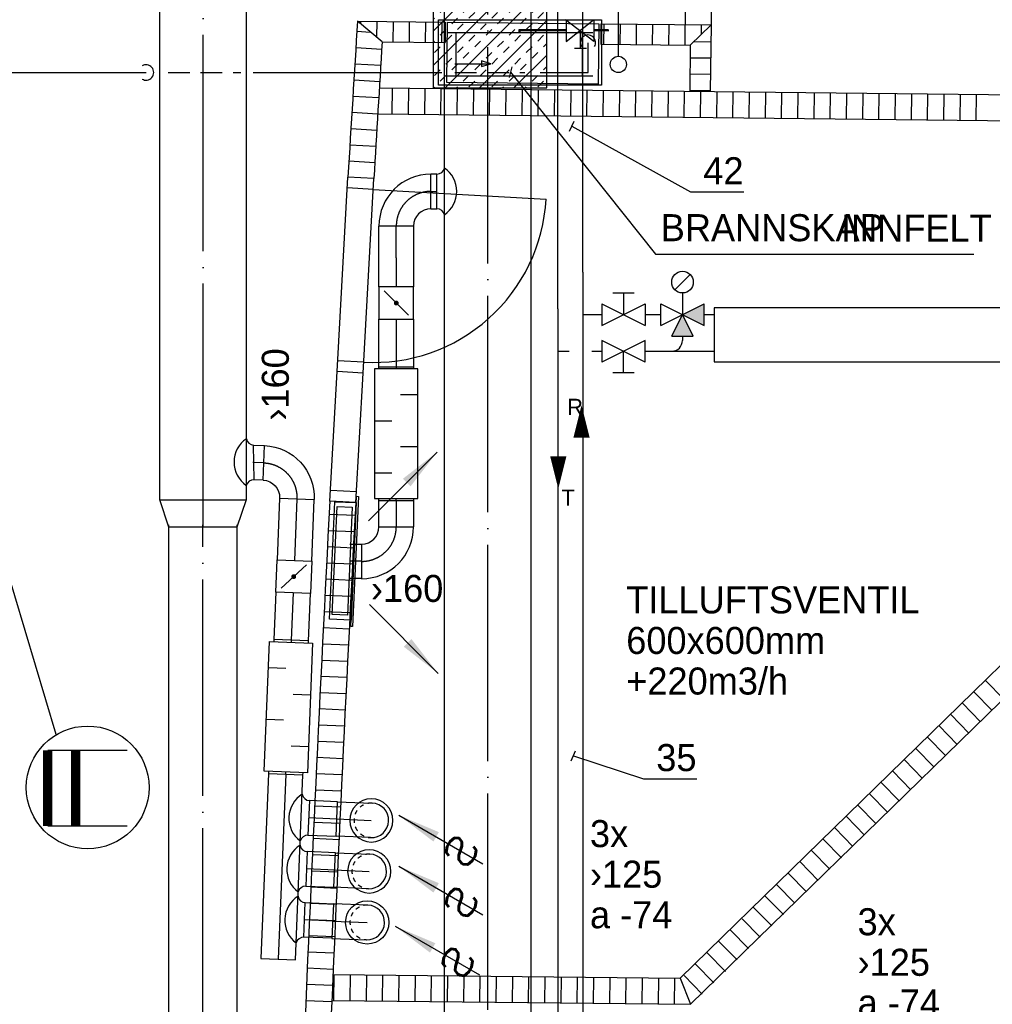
# Model space of a CAD drawing. Header units: millimetres. Extents: x 0 to 83130, y 0 to 53088.
# Tile 98 of 105: x 56259 to 60756, y 40307 to 44859. Entities that reach past the tile are written whole.
import ezdxf
from ezdxf.enums import TextEntityAlignment as Align

# ---------------------------------------------------------------- set-up
doc = ezdxf.new("R2010")
doc.units = ezdxf.units.MM
doc.header["$LTSCALE"] = 50
doc.header["$MEASUREMENT"] = 0
doc.header["$PDMODE"] = 1
for name, pattern in [('2V-CENT', [23, 20, -1.5, 0, -1.5]), ('DASHED_2', [3, 2, -1]), ('V-GOMD', [0.8, 0.4, -0.4]), ('V-KU', [2, 1, 1]), ('V-KV', [2, 1, 1]), ('V-SPV', [7, 5, -1, 0, -1]), ('V-V', [2, 1, 1])]:
    doc.linetypes.add(name, pattern=pattern)
doc.layers.get('0').update_dxf_attribs({"linetype": 'CONTINUOUS'})
for name, color, linetype in [('20604A200D001$0$A24-HEL1', 251, 'CONTINUOUS'), ('20604A200D001$0$A24-HEL2', 251, 'CONTINUOUS'), ('20604A200D001$0$A24-SKR1', 251, 'CONTINUOUS'), ('V060-', 3, 'CONTINUOUS'), ('V061-', 1, 'CONTINUOUS'), ('V070-', 3, 'CONTINUOUS'), ('V071-', 1, 'CONTINUOUS'), ('V080', 1, 'CONTINUOUS'), ('V080-', 3, 'CONTINUOUS'), ('V081', 1, 'CONTINUOUS'), ('V090-', 2, 'CONTINUOUS'), ('V091', 1, 'CONTINUOUS'), ('V110', 1, 'CONTINUOUS'), ('V110-', 6, 'CONTINUOUS'), ('V111-', 1, 'CONTINUOUS'), ('xref', 7, 'CONTINUOUS')]:
    doc.layers.add(name, color=color, linetype=linetype)
doc.styles.add('FISO', font='fiso')
doc.styles.add('ISO', font='ISO')
doc.styles.add('SIMPLEX', font='SIMPLEX')

# ---------------------------------------------------------------- blocks, each defined once
blk = doc.blocks.new('CBOJ90_PB', base_point=(86107, 31352))
at = {"color": 0, "linetype": 'ByBlock'}
blk.add_arc((86106, 31353), 1, 270, 360, dxfattribs=at)
blk = doc.blocks.new('KBOJ90_PB', base_point=(86107, 31352))
at = {"color": 0, "linetype": 'ByBlock'}
for p, q in [((86106.5, 31353), (86107.5, 31353)), ((86106, 31352.5), (86106, 31351.5))]:
    blk.add_line(p, q, dxfattribs=at)
for radius in [1.5, 0.5]:
    blk.add_arc((86106, 31353), radius, 270, 360, dxfattribs=at)
blk = doc.blocks.new('3BOJ90_PB', base_point=(86107, 31352))
for p in [(86107, 31353), (86106, 31352)]:
    blk.add_point(p)
at = {"color": 1, "linetype": '2V-CENT'}
blk.add_blockref('CBOJ90_PB', (86107, 31352), dxfattribs=at)
at = {"color": 0, "linetype": 'ByBlock'}
blk.add_blockref('KBOJ90_PB', (86107, 31352), dxfattribs=at)
at = {"style": 'ISO', "flags": 3}
blk.add_attdef('0', (86107, 31352), '', height=1, dxfattribs=at)
blk = doc.blocks.new('KSP_P', base_point=(16239.5, 22597.5))
at = {"color": 0, "linetype": 'ByBlock'}
for p, q in [((16240, 22598), (16239, 22598)), ((16239, 22598), (16239, 22597)), ((16240, 22597), (16240, 22598)), ((16239, 22597), (16240, 22597))]:
    blk.add_line(p, q, dxfattribs=at)
blk = doc.blocks.new('2SP_P', base_point=(16239.5, 22597.5))
for p in [(16239, 22597.5), (16240, 22597.5)]:
    blk.add_point(p)
at = {"color": 0, "linetype": 'ByBlock'}
blk.add_blockref('KSP_P', (16239.5, 22597.5), dxfattribs=at)
at = {"style": 'SIMPLEX', "flags": 3}
blk.add_attdef('0', (16239.5, 22597.5), '', height=1, dxfattribs=at)
blk = doc.blocks.new('SPJALL', base_point=(16229, 22594))
at = {"color": 1}
blk.add_line((16228.625, 22593.625), (16229.375, 22594.375), dxfattribs=at)
at = {"color": 1, "const_width": 0.075}
blk.add_lwpolyline([(16229, 22594.0375, -1), (16229, 22593.9625, -1), (16229, 22594.0375, -1)], format="xyb", dxfattribs=at)
blk = doc.blocks.new('LD_P')
for p, q in [((-0.5, 0.5), (-0.5, -0.5)), ((0.5, 0.5), (-0.5, 0.5)), ((0.5, -0.5), (0.5, 0.5)), ((-0.5, -0.5), (0.5, -0.5))]:
    blk.add_line(p, q)
at = {"color": 1}
for p, q in [((-0.3, 0.5), (-0.3, 0.1)), ((0.1, 0.5), (0.1, 0.1)), ((-0.1, -0.5), (-0.1, -0.1)), ((0.3, -0.5), (0.3, -0.1))]:
    blk.add_line(p, q, dxfattribs=at)
blk = doc.blocks.new('C3A', base_point=(16246, 22590.5))
at = {"color": 0, "linetype": 'ByBlock'}
blk.add_line((16247, 22590.5), (16246, 22590.5), dxfattribs=at)
blk = doc.blocks.new('K3A', base_point=(16246, 22590.5))
at = {"color": 0, "linetype": 'ByBlock'}
for p, q in [((16246, 22591), (16247, 22591)), ((16247, 22591), (16247, 22590)), ((16247, 22590), (16246, 22590))]:
    blk.add_line(p, q, dxfattribs=at)
blk = doc.blocks.new('33A', base_point=(16246, 22590.5))
blk.add_point((16247, 22590.5))
at = {"color": 0, "linetype": 'ByBlock'}
blk.add_blockref('K3A', (16246, 22590.5), dxfattribs=at)
at = {"color": 1, "linetype": '2V-CENT'}
blk.add_blockref('C3A', (16246, 22590.5), dxfattribs=at)
at = {"style": 'SIMPLEX', "flags": 3}
blk.add_attdef('0', (16246, 22590.5), '', height=1, dxfattribs=at)
blk = doc.blocks.new('CCDIMF_400X315X125', base_point=(3095.5, 30301.1))
at = {"color": 0, "linetype": 'ByBlock'}
blk.add_line((3033, 30301.1), (3158, 30301.1), dxfattribs=at)
blk = doc.blocks.new('KCDIMF_400X315X125', base_point=(3095.5, 30301.1))
at = {"color": 0, "linetype": 'ByBlock'}
for p, q in [((3033, 30101.1), (3033, 30501.1)), ((3033, 30501.1), (3158, 30458.6)), ((3158, 30458.6), (3158, 30143.6)), ((3158, 30143.6), (3033, 30101.1))]:
    blk.add_line(p, q, dxfattribs=at)
blk = doc.blocks.new('3CDIMF_400X315X125', base_point=(3095.5, 30301.1))
for p in [(3033, 30301.1), (3158, 30301.1)]:
    blk.add_point(p)
at = {"color": 0, "linetype": 'ByBlock'}
blk.add_blockref('KCDIMF_400X315X125', (3095.5, 30301.1), dxfattribs=at)
at = {"color": 1, "linetype": '2V-CENT'}
blk.add_blockref('CCDIMF_400X315X125', (3095.5, 30301.1), dxfattribs=at)
at = {"style": 'SIMPLEX', "flags": 3}
blk.add_attdef('0', (3095.5, 30301.1), '', height=1, dxfattribs=at)
blk = doc.blocks.new('V420', base_point=(455, 404.5))
blk.add_line((455, 404.5), (464, 404.5))
blk.add_solid([(455, 404.5), (459, 405), (459, 404)])
blk = doc.blocks.new('V421', base_point=(455.5, 404.5))
at = {"rotation": 180}
blk.add_blockref('V420', (464.5, 404.5), dxfattribs=at)
blk = doc.blocks.new('CIRC_P', base_point=(16254, 22587))
blk.add_circle((16254, 22587), 0.5)
blk = doc.blocks.new('CBOJ90_NB', base_point=(86107.402, 31352.24))
at = {"color": 0, "linetype": 'ByBlock'}
blk.add_line((86106.402, 31352.24), (86107.402, 31352.24), dxfattribs=at)
blk = doc.blocks.new('V422', base_point=(16230, 22585))
blk.add_blockref('V420', (16230, 22585))
at = {"style": 'SIMPLEX'}
blk.add_text('s', height=4, rotation=90, dxfattribs=at).set_placement((16238, 22585), align=Align.CENTER)
blk = doc.blocks.new('K1A', base_point=(16237, 22591.5))
at = {"color": 0, "linetype": 'ByBlock'}
blk.add_line((16237, 22592), (16237, 22591), dxfattribs=at)
blk = doc.blocks.new('21A', base_point=(16237, 22591.5))
blk.add_point((16237, 22591.5))
at = {"color": 0, "linetype": 'ByBlock'}
blk.add_blockref('K1A', (16237, 22591.5), dxfattribs=at)
at = {"style": 'SIMPLEX', "flags": 3}
blk.add_attdef('0', (16237, 22591.5), '', height=1, dxfattribs=at)
blk = doc.blocks.new('A504')
at = {"color": 0}
for p, q in [((-378.8, -15.3), (375.3, -15.3)), ((-378.8, -317), (-378.8, -15.3)), ((339.2, -115.3), (208.5, -14.7)), ((211.2, -115), (338.4, -14.3)), ((211.2, -17.1), (211.2, -115)), ((339.2, -14.7), (339.2, -115.3)), ((375.3, -15.3), (375.3, -317)), ((-338.6, -72.7), (335, -72.7)), ((-298.4, -72.7), (-298.4, -273.9)), ((-6.1, -73.1), (-6.1, -59.1)), ((-6.1, -59.1), (211.2, -59.1)), ((-1.8, -72.7), (-1.8, -64.7)), ((-1.8, -64.7), (211.2, -64.7)), ((275.8, -67.5), (275.8, -145.8)), ((284.8, -72.7), (284.8, -273.9)), ((338.4, -59.1), (406.9, -59.1)), ((338.4, -64.7), (408.9, -64.7)), ((250.3, -145.8), (305.1, -145.8)), ((-303.7, -218.5), (-137.3, -218.5)), ((-137.3, -218.5), (-180.4, -204.6)), ((-180.4, -204.6), (-180.4, -229.7)), ((-180.4, -229.7), (-137.3, -218.5)), ((375.3, -317), (-378.8, -317)), ((-338.6, -273.9), (335, -273.9))]:
    blk.add_line(p, q, dxfattribs=at)
blk = doc.blocks.new('*X223')
at = {"color": 0}
for p, q in [((58170.4, 44965.1), (58611.6, 45406.3)), ((58170.4, 45124.2), (58452.5, 45406.3)), ((58170.4, 45283.3), (58293.4, 45406.3)), ((58170.4, 45389.4), (58177.2, 45396.3)), ((58230.2, 45396.3), (58240.3, 45406.3)), ((58336.3, 45396.3), (58346.4, 45406.3)), ((58362.8, 45369.7), (58389.3, 45396.3)), ((58468.9, 45369.7), (58495.4, 45396.3)), ((58548.4, 45396.3), (58558.5, 45406.3)), ((58654.5, 45396.3), (58664.6, 45406.3)), ((58681, 45369.7), (58696.1, 45384.8)), ((58170.4, 44806), (58696.1, 45331.8)), ((58177.2, 45343.2), (58203.7, 45369.7)), ((58283.3, 45343.2), (58309.8, 45369.7)), ((58309.8, 45316.7), (58336.3, 45343.2)), ((58415.9, 45316.7), (58442.4, 45343.2)), ((58495.4, 45343.2), (58521.9, 45369.7)), ((58601.5, 45343.2), (58628, 45369.7)), ((58628, 45316.7), (58654.5, 45343.2)), ((58230.2, 45290.2), (58256.8, 45316.7)), ((58256.8, 45263.7), (58283.3, 45290.2)), ((58362.8, 45263.7), (58389.3, 45290.2)), ((58442.4, 45290.2), (58468.9, 45316.7)), ((58548.4, 45290.2), (58575, 45316.7)), ((58575, 45263.7), (58601.5, 45290.2)), ((58177.2, 45237.2), (58203.7, 45263.7)), ((58389.3, 45237.2), (58415.9, 45263.7)), ((58495.4, 45237.2), (58521.9, 45263.7)), ((58681, 45263.7), (58696.1, 45278.7)), ((58203.7, 45210.6), (58230.2, 45237.2)), ((58309.8, 45210.6), (58336.3, 45237.2)), ((58336.3, 45184.1), (58362.8, 45210.6)), ((58442.4, 45184.1), (58468.9, 45210.6)), ((58521.9, 45210.6), (58548.4, 45237.2)), ((58628, 45210.6), (58654.5, 45237.2)), ((58654.5, 45184.1), (58681, 45210.6)), ((58170.4, 45177.3), (58177.2, 45184.1)), ((58170.4, 44646.9), (58696.1, 45172.7)), ((58256.8, 45157.6), (58283.3, 45184.1)), ((58283.3, 45131.1), (58309.8, 45157.6)), ((58389.3, 45131.1), (58415.9, 45157.6)), ((58468.9, 45157.6), (58495.4, 45184.1)), ((58575, 45157.6), (58601.5, 45184.1)), ((58601.5, 45131.1), (58628, 45157.6)), ((58203.7, 45104.6), (58230.2, 45131.1)), ((58230.2, 45078.1), (58256.8, 45104.6)), ((58336.3, 45078.1), (58362.8, 45104.6)), ((58415.9, 45104.6), (58442.4, 45131.1)), ((58521.9, 45104.6), (58548.4, 45131.1)), ((58548.4, 45078.1), (58575, 45104.6)), ((58654.5, 45078.1), (58681, 45104.6)), ((58170.4, 45071.2), (58177.2, 45078.1)), ((58362.8, 45051.5), (58389.3, 45078.1)), ((58468.9, 45051.5), (58495.4, 45078.1)), ((58681, 45051.5), (58696.1, 45066.6)), ((58177.2, 45025), (58203.7, 45051.5)), ((58226.4, 44543.9), (58696.1, 45013.6)), ((58283.3, 45025), (58309.8, 45051.5)), ((58309.8, 44998.5), (58336.3, 45025)), ((58415.9, 44998.5), (58442.4, 45025)), ((58495.4, 45025), (58521.9, 45051.5)), ((58601.5, 45025), (58628, 45051.5)), ((58628, 44998.5), (58654.5, 45025)), ((58230.2, 44972), (58256.8, 44998.5)), ((58256.8, 44945.5), (58283.3, 44972)), ((58362.8, 44945.5), (58389.3, 44972)), ((58442.4, 44972), (58468.9, 44998.5)), ((58548.4, 44972), (58575, 44998.5)), ((58575, 44945.5), (58601.5, 44972)), ((58177.2, 44919), (58203.7, 44945.5)), ((58389.3, 44919), (58415.9, 44945.5)), ((58495.4, 44919), (58521.9, 44945.5)), ((58681, 44945.5), (58696.1, 44960.5)), ((58203.7, 44892.4), (58230.2, 44919)), ((58309.8, 44892.4), (58336.3, 44919)), ((58336.3, 44865.9), (58362.8, 44892.4)), ((58442.4, 44865.9), (58468.9, 44892.4)), ((58521.9, 44892.4), (58548.4, 44919)), ((58628, 44892.4), (58654.5, 44919)), ((58654.5, 44865.9), (58681, 44892.4)), ((58170.4, 44859.1), (58177.2, 44865.9)), ((58256.8, 44839.4), (58283.3, 44865.9)), ((58283.3, 44812.9), (58309.8, 44839.4)), ((58385.5, 44543.9), (58696.1, 44854.5)), ((58389.3, 44812.9), (58415.9, 44839.4)), ((58468.9, 44839.4), (58495.4, 44865.9)), ((58575, 44839.4), (58601.5, 44865.9)), ((58601.5, 44812.9), (58628, 44839.4)), ((58203.7, 44786.4), (58230.2, 44812.9)), ((58230.2, 44759.9), (58256.8, 44786.4)), ((58336.3, 44759.9), (58362.8, 44786.4)), ((58415.9, 44786.4), (58442.4, 44812.9)), ((58521.9, 44786.4), (58548.4, 44812.9)), ((58548.4, 44759.9), (58575, 44786.4)), ((58654.5, 44759.9), (58681, 44786.4)), ((58170.4, 44753), (58177.2, 44759.9)), ((58362.8, 44733.3), (58389.3, 44759.9)), ((58468.9, 44733.3), (58495.4, 44759.9)), ((58681, 44733.3), (58696.1, 44748.4)), ((58177.2, 44706.8), (58203.7, 44733.3)), ((58283.3, 44706.8), (58309.8, 44733.3)), ((58309.8, 44680.3), (58336.3, 44706.8)), ((58415.9, 44680.3), (58442.4, 44706.8)), ((58495.4, 44706.8), (58521.9, 44733.3)), ((58544.6, 44543.9), (58696.1, 44695.4)), ((58601.5, 44706.8), (58628, 44733.3)), ((58628, 44680.3), (58654.5, 44706.8)), ((58230.2, 44653.8), (58256.8, 44680.3)), ((58256.8, 44627.3), (58283.3, 44653.8)), ((58362.8, 44627.3), (58389.3, 44653.8)), ((58442.4, 44653.8), (58468.9, 44680.3)), ((58548.4, 44653.8), (58575, 44680.3)), ((58575, 44627.3), (58601.5, 44653.8)), ((58177.2, 44600.8), (58203.7, 44627.3)), ((58389.3, 44600.8), (58415.9, 44627.3)), ((58495.4, 44600.8), (58521.9, 44627.3)), ((58681, 44627.3), (58696.1, 44642.3)), ((58203.7, 44574.2), (58230.2, 44600.8)), ((58309.8, 44574.2), (58336.3, 44600.8)), ((58336.3, 44547.7), (58362.8, 44574.2)), ((58442.4, 44547.7), (58468.9, 44574.2)), ((58521.9, 44574.2), (58548.4, 44600.8)), ((58628, 44574.2), (58654.5, 44600.8)), ((58654.5, 44547.7), (58681, 44574.2)), ((58173.3, 44543.9), (58177.2, 44547.7)), ((58279.4, 44543.9), (58283.3, 44547.7)), ((58491.5, 44543.9), (58495.4, 44547.7)), ((58597.6, 44543.9), (58601.5, 44547.7))]:
    blk.add_line(p, q, dxfattribs=at)
blk = doc.blocks.new('VUN')
at = {"color": 0}
blk.add_circle((0, 0), 0.5, dxfattribs=at)
blk = doc.blocks.new('20604A200D001')
at = {"layer": '20604A200D001$0$A24-HEL1', "color": 7}
for points in [[(74844.6, 46117.7), (74805.2, 42505.1)], [(74964.6, 46116.4), (74925.2, 42503.8)], [(73196.2, 40901.6), (73246.6, 41800.2)], [(73316, 40894.9), (73366.4, 41793.5)], [(73363.6, 41743.6), (73243.8, 41750.3)], [(73363.6, 41743.6), (74162.4, 41698.8)], [(73318.8, 40944.8), (73199, 40951.6)], [(73162.6, 40302.6), (73196.2, 40901.6)], [(73316, 40894.9), (73196.2, 40901.6)], [(73282.4, 40295.9), (73316, 40894.9)], [(73285.2, 40345.8), (73165.4, 40352.5)]]:
    blk.add_lwpolyline(points, dxfattribs=at)
blk.add_lwpolyline([(73706.3, 42517.1), (74406.2, 42509.5), (74403.2, 42229.5), (73703.2, 42237.1)], close=True, dxfattribs=at)
blk.add_arc((73363.6, 41743.6), 800, 266.7895, 356.79, dxfattribs=at)
at = {"layer": '20604A200D001$0$A24-HEL2', "color": 7}
for points in [[(73290.5, 42521.7), (73696.3, 42517.2)], [(73696.3, 42517.2), (73695.2, 42422.2)], [(74416.2, 42509.4), (74415.2, 42414.4)], [(74416.2, 42509.4), (74925.2, 42503.8)], [(74925.2, 42503.8), (74921.8, 42196.2)], [(73404.7, 42425.4), (73695.2, 42422.2)], [(74415.2, 42414.4), (74829.1, 42409.9)], [(74829.1, 42409.9), (74826.8, 42197.2)], [(73391.7, 42212.9), (78601.6, 42156.1)], [(73384.4, 42093), (78600.3, 42036.1)], [(73366.4, 41793.5), (73246.6, 41800.6)], [(73282.4, 40295.9), (73162.6, 40302.2)], [(76526.1, 39798.6), (74782.4, 38097.5)], [(76574.4, 39678), (74830.8, 37976.9)], [(73177.1, 38115), (74782.4, 38097.5)], [(73171.9, 37995), (74830.8, 37976.9)]]:
    blk.add_lwpolyline(points, dxfattribs=at)
for centre, radius, start, end in [((306544.5, 27971.2), 233707.4, 176.430499, 176.607601), ((302809.3, 28196), 229845.5, 176.45063, 176.608442), ((307783.5, 27893.9), 234948.8, 176.972654, 177.609132), ((307663, 27899.5), 234708.2, 176.972444, 177.609248)]:
    blk.add_arc(centre, radius, start, end, dxfattribs=at)
at = {"layer": '20604A200D001$0$A24-SKR1', "color": 7}
for points in [[(73404.7, 42425.4), (73290.5, 42521.7)], [(73306.2, 42508.5), (73306.3, 42521.5)], [(73380.5, 42445.9), (73381.3, 42520.7)], [(73455.3, 42424.9), (73456.3, 42519.9)], [(73530.3, 42424), (73531.3, 42519)], [(73605.3, 42423.2), (73606.3, 42518.2)], [(73680.2, 42422.4), (73681.3, 42517.4)], [(74430.2, 42414.2), (74431.2, 42509.2)], [(74505.2, 42413.4), (74506.2, 42508.4)], [(73287.5, 42474.4), (73351.1, 42470.6)], [(74580.2, 42412.6), (74581.2, 42507.6)], [(74655.2, 42411.8), (74656.2, 42506.8)], [(74730.2, 42411), (74731.2, 42506)], [(74805.2, 42410.1), (74806.2, 42505.1)], [(74829.1, 42409.9), (74925.2, 42503.8)], [(74880.7, 42460.4), (74881.2, 42504.3)], [(74922.7, 42501.5), (74925.1, 42501.4)], [(74846.9, 42427.3), (74924.3, 42426.4)], [(73282.9, 42399.5), (73402.7, 42392.4)], [(74828.5, 42352.5), (74923.5, 42351.4)], [(73278.3, 42324.7), (73398.1, 42317.6)], [(73273.7, 42249.8), (73393.5, 42242.7)], [(74827.7, 42277.5), (74922.7, 42276.4)], [(73451.6, 42092.2), (73452.9, 42212.2)], [(73526.6, 42091.4), (73527.9, 42211.4)], [(73601.6, 42090.6), (73602.9, 42210.6)], [(73676.6, 42089.8), (73677.9, 42209.8)], [(73751.6, 42089), (73752.9, 42209)], [(73826.6, 42088.1), (73827.9, 42208.1)], [(73901.6, 42087.3), (73902.9, 42207.3)], [(73976.6, 42086.5), (73977.9, 42206.5)], [(74051.6, 42085.7), (74052.9, 42205.7)], [(74126.6, 42084.9), (74127.9, 42204.9)], [(74201.6, 42084.1), (74202.9, 42204)], [(74276.6, 42083.2), (74277.9, 42203.2)], [(74351.6, 42082.4), (74352.9, 42202.4)], [(74426.6, 42081.6), (74427.9, 42201.6)], [(74501.6, 42080.8), (74502.9, 42200.8)], [(74576.6, 42080), (74577.9, 42200)], [(74651.6, 42079.1), (74652.9, 42199.1)], [(74726.6, 42078.3), (74727.9, 42198.3)], [(74801.6, 42077.5), (74802.9, 42197.5)], [(74826.9, 42202.5), (74921.9, 42201.5)], [(74876.6, 42076.7), (74877.9, 42196.7)], [(74951.5, 42075.9), (74952.9, 42195.9)], [(75026.5, 42075.1), (75027.9, 42195)], [(75101.5, 42074.2), (75102.8, 42194.2)], [(75176.5, 42073.4), (75177.8, 42193.4)], [(75251.5, 42072.6), (75252.8, 42192.6)], [(75326.5, 42071.8), (75327.8, 42191.8)], [(75401.5, 42071), (75402.8, 42191)], [(75476.5, 42070.1), (75477.8, 42190.1)], [(75551.5, 42069.3), (75552.8, 42189.3)], [(73269.1, 42174.9), (73388.9, 42167.8)], [(75626.5, 42068.5), (75627.8, 42188.5)], [(75701.5, 42067.7), (75702.8, 42187.7)], [(75776.5, 42066.9), (75777.8, 42186.9)], [(75851.5, 42066.1), (75852.8, 42186.1)], [(75926.5, 42065.2), (75927.8, 42185.2)], [(76001.5, 42064.4), (76002.8, 42184.4)], [(76076.5, 42063.6), (76077.8, 42183.6)], [(76151.5, 42062.8), (76152.8, 42182.8)], [(73264.6, 42100.1), (73384.4, 42093)], [(73260.1, 42025.2), (73379.8, 42018.1)], [(73255.6, 41950.3), (73375.3, 41943.2)], [(73251.1, 41875.5), (73370.9, 41868.4)], [(73159.4, 40242.4), (73279.3, 40237.4)], [(73155.5, 40167.5), (73275.4, 40162.5)], [(73151.6, 40092.6), (73271.5, 40087.6)], [(73147.7, 40017.7), (73267.6, 40012.7)], [(73143.9, 39942.8), (73263.8, 39937.8)], [(73140, 39867.9), (73259.9, 39862.9)], [(73136.2, 39792.9), (73256.1, 39787.9)], [(73132.4, 39718), (73252.3, 39713)], [(73128.7, 39643.1), (73248.6, 39638.1)], [(73124.9, 39568.2), (73244.8, 39563.2)], [(73121.2, 39493.3), (73241.1, 39488.3)], [(76278.2, 39388.1), (76194.2, 39473.9)], [(73117.5, 39418.4), (73237.4, 39413.4)], [(76224.5, 39335.7), (76140.6, 39421.5)], [(76170.9, 39283.2), (76087, 39369)], [(73113.8, 39343.5), (73233.7, 39338.5)], [(76117.3, 39230.8), (76033.4, 39316.6)], [(73110.2, 39268.6), (73230.1, 39263.6)], [(76063.7, 39178.3), (75979.8, 39264.1)], [(73106.6, 39193.7), (73226.5, 39188.7)], [(76010.1, 39125.9), (75926.2, 39211.7)], [(75956.5, 39073.4), (75872.6, 39159.2)], [(73103, 39118.7), (73222.9, 39113.7)], [(75902.9, 39021), (75819, 39106.8)], [(75849.3, 38968.5), (75765.4, 39054.3)], [(73099.4, 39043.8), (73219.3, 39038.8)], [(73095.9, 38968.9), (73215.8, 38963.9)], [(75795.7, 38916.1), (75711.8, 39001.9)], [(75742.1, 38863.6), (75658.2, 38949.4)], [(73092.4, 38894), (73212.2, 38889)], [(75688.5, 38811.2), (75604.5, 38896.9)], [(75634.9, 38758.7), (75550.9, 38844.5)], [(73088.8, 38819.1), (73208.7, 38814.1)], [(75581.2, 38706.3), (75497.3, 38792)], [(73085.4, 38744.2), (73205.3, 38739.2)], [(75527.6, 38653.8), (75443.7, 38739.6)], [(75474, 38601.4), (75390.1, 38687.1)], [(73081.9, 38669.2), (73201.8, 38664.2)], [(73078.5, 38594.3), (73198.4, 38589.3)], [(75420.4, 38548.9), (75336.5, 38634.7)], [(75366.8, 38496.5), (75282.9, 38582.2)], [(73075.1, 38519.4), (73195, 38514.4)], [(75313.2, 38444), (75229.3, 38529.8)], [(75259.6, 38391.6), (75175.7, 38477.3)], [(73071.7, 38444.5), (73191.6, 38439.5)], [(75206, 38339.1), (75122.1, 38424.9)], [(73068.4, 38369.5), (73188.3, 38364.5)], [(75152.4, 38286.7), (75068.5, 38372.4)], [(73065, 38294.6), (73184.9, 38289.6)], [(75098.8, 38234.2), (75014.9, 38320)], [(75045.2, 38181.8), (74961.2, 38267.5)], [(73061.7, 38219.7), (73181.6, 38214.7)], [(74991.6, 38129.3), (74907.6, 38215.1)], [(73058.4, 38144.8), (73178.3, 38139.8)], [(74938, 38076.9), (74854, 38162.6)], [(73181.9, 37994.9), (73183.2, 38114.9)], [(73256.9, 37994.1), (73258.2, 38114.1)], [(73331.9, 37993.3), (73333.2, 38113.3)], [(73406.9, 37992.5), (73408.2, 38112.5)], [(73481.9, 37991.7), (73483.2, 38111.7)], [(73556.9, 37990.8), (73558.2, 38110.8)], [(73631.9, 37990), (73633.2, 38110)], [(73706.9, 37989.2), (73708.2, 38109.2)], [(73781.9, 37988.4), (73783.2, 38108.4)], [(73856.9, 37987.6), (73858.2, 38107.6)], [(73931.9, 37986.8), (73933.2, 38106.7)], [(74006.9, 37985.9), (74008.2, 38105.9)], [(74081.9, 37985.1), (74083.2, 38105.1)], [(74156.9, 37984.3), (74158.2, 38104.3)], [(74231.9, 37983.5), (74233.2, 38103.5)], [(74306.9, 37982.7), (74308.2, 38102.7)], [(74381.9, 37981.8), (74383.2, 38101.8)], [(74456.9, 37981), (74458.2, 38101)], [(74531.9, 37980.2), (74533.2, 38100.2)], [(74606.8, 37979.4), (74608.2, 38099.4)], [(74681.8, 37978.6), (74683.2, 38098.6)], [(74756.8, 37977.8), (74758.2, 38097.7)], [(74782.4, 38097.5), (74830.8, 37976.9)], [(74884.3, 38024.4), (74800.4, 38110.2)], [(73055.2, 38069.8), (73175.1, 38064.8)], [(73051.9, 37994.9), (73171.8, 37989.9)]]:
    blk.add_lwpolyline(points, dxfattribs=at)

msp = doc.modelspace()

# ---------------------------------------------------------------- linework, layer by layer
at = {"layer": 'V060-', "linetype": 'Continuous'}
for p, q in [((56907.11, 42638.58), (56907.11, 45805.57)), ((57307.11, 45805.57), (57307.11, 42638.58)), ((58223.3, 37981.58, 274.58), (58222.9, 45415.19, 274.58)), ((58622.9, 45415.19, 274.58), (58623.3, 37981.58, 274.58)), ((58188.41, 44144.84), (58160.34, 44144.84)), ((58160.33, 43984.84), (58188.4, 43984.84)), ((57920.32, 43758.59), (57920.33, 43904.85)), ((58080.33, 43904.85), (58080.32, 43758.58)), ((57920.31, 43623.8), (57920.32, 43758.59)), ((58080.32, 43758.58), (58080.31, 43623.79)), ((57920.3, 43254.8), (57920.31, 43473.83)), ((58080.31, 43473.83), (58080.3, 43254.79)), ((57340.47, 42892.45), (57390.79, 42890.08)), ((57384.27, 42730.22), (57342.7, 42732.29)), ((57460.95, 42647.03), (57449.35, 42362.47)), ((57609.22, 42355.95), (57620.82, 42640.51)), ((57920.27, 42514.8), (57920.28, 42635.19)), ((58080.28, 42635.19), (58080.27, 42514.79)), ((56948.5, 33992.55), (56948.52, 42524.07)), ((57263.52, 42524.07), (57263.5, 33992.55)), ((57785.61, 42435.03), (57840.24, 42435.03)), ((57840.23, 42275.03), (57785.61, 42275.03)), ((57443.25, 42212.63), (57434.33, 41993.78)), ((57594.2, 41987.26), (57603.11, 42206.12)), ((57409.1, 41374.69), (57374.24, 40518.8)), ((57534.11, 40512.29), (57568.97, 41368.17)), ((57729.01, 41243.87), (57598.64, 41249.19)), ((57592.13, 41089.32), (57722.5, 41084.01)), ((57719.4, 41008.06), (57589.03, 41013.37)), ((57582.52, 40853.5), (57712.89, 40848.19)), ((57579.68, 40777.55), (57710.06, 40772.45)), ((57703.81, 40612.57), (57573.43, 40617.67))]:
    msp.add_line(p, q, dxfattribs=at)
at = {"layer": 'V060-', "color": 1, "linetype": '2V-CENT'}
for p, q in [((57107.11, 42638.58), (57107.11, 45805.57)), ((58423.3, 37981.58, 274.58), (58422.9, 45415.19, 274.58)), ((58160.33, 44064.84), (58188.4, 44064.84)), ((58000.32, 43758.59), (58000.33, 43904.85)), ((58000.32, 43758.59), (58000.31, 43623.8)), ((58000.31, 43473.83), (58000.3, 43254.8)), ((57387.53, 42810.15), (57337.21, 42812.51)), ((57540.88, 42643.77), (57529.29, 42359.21)), ((58000.28, 42635.19), (58000.27, 42514.8)), ((57106.01, 40121.26), (57106.02, 42524.07)), ((57840.24, 42355.03), (57785.61, 42355.03)), ((57523.18, 42209.37), (57514.26, 41990.52)), ((57489.03, 41371.43), (57454.18, 40515.55)), ((57725.76, 41163.94), (57595.38, 41169.25)), ((57716.15, 40928.12), (57585.78, 40933.44)), ((57706.94, 40692.51), (57576.56, 40697.61))]:
    msp.add_line(p, q, dxfattribs=at)
at = {"layer": 'V060-'}
for p, q in [((58188.4, 43984.84), (58188.41, 44144.84)), ((57342.7, 42732.29), (57340.47, 42892.45)), ((57598.64, 41249.19), (57592.13, 41089.32)), ((57589.03, 41013.37), (57582.52, 40853.5)), ((57573.43, 40617.67), (57579.68, 40777.55))]:
    msp.add_line(p, q, dxfattribs=at)
at = {"layer": 'V060-', "color": 3, "linetype": 'ByBlock'}
for p, q in [((57721.8, 41084.27), (57728.32, 41244.14)), ((57728.32, 41244.14), (57888.18, 41237.63)), ((57881.67, 41077.76), (57721.8, 41084.27)), ((57712.19, 40848.46), (57718.71, 41008.33)), ((57718.71, 41008.33), (57878.57, 41001.81)), ((57872.06, 40841.95), (57712.19, 40848.46)), ((57709.35, 40772.24), (57703.1, 40612.36)), ((57869.22, 40765.99), (57709.35, 40772.24)), ((57703.1, 40612.36), (57862.97, 40606.11))]:
    msp.add_line(p, q, dxfattribs=at)
at = {"layer": 'V060-', "color": 1}
msp.add_lwpolyline([(58170.36, 44543.86), (58696.08, 44543.86), (58696.08, 45406.35), (58170.36, 45406.35)], close=True, dxfattribs=at)
at = {"layer": 'V060-'}
for centre, radius, start, end in [((58188.09, 44180.51), 35.67, 270.51426, 347.40435), ((58149.11, 44064.84), 130.71, 304.36538, 415.63049), ((58188.08, 43949.17), 35.67, 12.59153, 89.48161), ((57381.01, 42813.76), 130.82, 124.38157, 235.59735), ((57342.24, 42928.08), 35.67, 190.26005, 267.15014), ((57341.57, 42696.63), 35.67, 88.18279, 165.07288), ((57634.64, 41167.65), 130.71, 122.03391, 233.29902), ((57600.42, 41284.81), 35.67, 190.26005, 267.15014), ((57591, 41053.66), 35.67, 88.18279, 165.07288), ((57625.04, 40931.84), 130.71, 122.03391, 233.29902), ((57590.81, 41049), 35.67, 190.26005, 267.15014), ((57581.39, 40817.85), 35.67, 88.18279, 165.07288), ((57615.82, 40696.07), 130.71, 122.12895, 233.39406), ((57581.4, 40813.18), 35.67, 190.3551, 267.24519), ((57572.36, 40582.01), 35.67, 88.27783, 165.16792)]:
    msp.add_arc(centre, radius, start, end, dxfattribs=at)
at = {"layer": 'V060-', "color": 3, "linetype": 'V-GOMD'}
for centre, start, end in [((57884.93, 41157.69), 87.66654, 267.66654), ((57875.32, 40921.88), 87.66654, 267.66654), ((57866.1, 40686.05), 87.76144, 267.76144)]:
    msp.add_arc(centre, 80, start, end, dxfattribs=at)
at = {"layer": 'V060-', "color": 3, "linetype": 'ByBlock'}
for centre, start, end in [((57884.93, 41157.69), 267.66654, 447.66654), ((57875.32, 40921.88), 267.66654, 447.66654), ((57866.1, 40686.05), 267.76144, 447.76144)]:
    msp.add_arc(centre, 80, start, end, dxfattribs=at)
at = {"layer": 'V070-'}
for p, q in [((57790.12, 42054.33), (57816.97, 42655.73)), ((57824.97, 42655.38), (57798.11, 42053.98)), ((57816.97, 42655.73), (57824.97, 42655.38)), ((57691.53, 42088.27), (57715.76, 42630.72)), ((57704.54, 42109.21), (57726.85, 42608.71)), ((57715.76, 42630.72), (57815.66, 42626.26)), ((57726.85, 42608.71), (57796.78, 42605.59)), ((57796.78, 42605.59), (57774.47, 42106.08)), ((57815.66, 42626.26), (57791.43, 42083.8)), ((57774.47, 42106.08), (57704.54, 42109.21)), ((57791.43, 42083.8), (57691.53, 42088.27)), ((57798.11, 42053.98), (57790.12, 42054.33))]:
    msp.add_line(p, q, dxfattribs=at)
at = {"layer": 'V080-', "linetype": 'V-KV'}
for p, q in [((58887.75, 44614.58), (58887.75, 44751.86)), ((56142.94, 44614.58), (56843.64, 44614.58)), ((57338.58, 44614.58), (58211.33, 44614.58)), ((58665.16, 44614.58), (58887.75, 44614.58))]:
    msp.add_line(p, q, dxfattribs=at)
at = {"layer": 'V080-', "linetype": 'DASHED_2'}
for p, q in [((56945.91, 44614.58), (57281.45, 44614.58)), ((58271.63, 44614.58), (58595.34, 44614.58))]:
    msp.add_line(p, q, dxfattribs=at)
at = {"layer": 'V080-', "color": 1}
for centre, start, end in [((58886.45, 44752.45), 328.83461, 571.16539), ((56843.64, 44614.58), 238.83461, 481.16539)]:
    msp.add_arc(centre, 35.47, start, end, dxfattribs=at)
at = {"layer": 'V081'}
for p, q in [((58534.68, 44640.31), (58522.61, 44591.79)), ((58528.65, 44616.05), (59198.12, 43774.72)), ((59198.12, 43774.72), (60671.05, 43774.72))]:
    msp.add_line(p, q, dxfattribs=at)
at = {"layer": 'V090-', "linetype": 'V-SPV'}
msp.add_line((59027.23, 44689.45), (59027.23, 45142.27), dxfattribs=at)
at = {"layer": 'V091'}
msp.add_line((56428.65, 41554.2), (56189.17, 42355.25), dxfattribs=at)
at = {"layer": 'V091', "color": 3}
for p, q in [((56389.53, 41482.15), (56756.33, 41482.15)), ((56389.53, 41131.7), (56756.33, 41131.7))]:
    msp.add_line(p, q, dxfattribs=at)
at = {"layer": 'V091'}
msp.add_circle((56573.71, 41310.02), 283.79, dxfattribs=at)
at = {"layer": 'V110'}
msp.add_lwpolyline([(59469.83, 43277.47), (63069.83, 43277.47), (63069.83, 43527.47), (59469.83, 43527.47)], close=True, dxfattribs=at)
at = {"layer": 'V110-', "linetype": 'V-V'}
for p, q in [((58862.55, 43691.7), (58862.55, 47649.27)), ((58747.99, 43522.4), (58747.99, 47520.82)), ((59323.68, 43395.54), (59323.68, 43376.24))]:
    msp.add_line(p, q, dxfattribs=at)
at = {"layer": 'V110-', "linetype": 'V-KU'}
for p, q in [((58862.55, 43691.7), (58862.55, 35000.41)), ((58747.99, 43522.4), (58747.99, 35026.26)), ((58862.55, 43495.54), (58950.8, 43495.54)), ((59150.8, 43495.54), (59223.68, 43495.54)), ((59423.68, 43495.54), (59469.83, 43495.54)), ((58747.99, 43326.24), (58799.17, 43326.24)), ((58905.11, 43326.24), (58950.8, 43326.24)), ((59150.8, 43326.24), (59469.83, 43326.24))]:
    msp.add_line(p, q, dxfattribs=at)
at = {"layer": 'V110-', "color": 1}
for p, q in [((59288.32, 43610.18), (59359.03, 43680.89)), ((59000.8, 43595.54), (59100.8, 43595.54)), ((59050.8, 43595.54), (59050.8, 43495.54)), ((59323.68, 43595.54), (59323.68, 43495.54)), ((58950.8, 43445.54), (59150.8, 43545.54)), ((58950.8, 43545.54), (59150.8, 43445.54)), ((58950.8, 43545.54), (58950.8, 43445.54)), ((59150.8, 43545.54), (59150.8, 43445.54)), ((59223.68, 43445.54), (59423.68, 43545.54)), ((59223.68, 43545.54), (59423.68, 43445.54)), ((59223.68, 43445.54), (59223.68, 43545.54)), ((59423.68, 43445.54), (59423.68, 43545.54)), ((59273.68, 43395.54), (59323.68, 43495.54)), ((59373.68, 43395.54), (59323.68, 43495.54)), ((59150.8, 43376.24), (58950.8, 43276.24)), ((59150.8, 43276.24), (58950.8, 43376.24)), ((58950.8, 43376.24), (58950.8, 43276.24)), ((59150.8, 43276.24), (59150.8, 43376.24)), ((59273.68, 43395.54), (59373.68, 43395.54)), ((59050.8, 43226.24), (59050.8, 43326.24)), ((59100.8, 43226.24), (59000.8, 43226.24))]:
    msp.add_line(p, q, dxfattribs=at)
at = {"layer": 'V110-'}
for points in [[(58856.87, 43076.57, 0, 75, 0), (58856.87, 42926.57, 75, 75, 0)], [(58749.47, 42690.29, 0, 75, 0), (58749.47, 42840.29, 75, 75, 0)]]:
    msp.add_lwpolyline(points, format="xyseb", dxfattribs=at)
at = {"layer": 'V110-', "color": 1}
msp.add_circle((59323.68, 43645.54), 50, dxfattribs=at)
at = {"layer": 'V110-', "linetype": 'V-V'}
msp.add_arc((59273.68, 43376.24), 50, 270, 360, dxfattribs=at)
at = {"layer": 'V110-'}
for points in [[(59423.68, 43445.54), (59423.68, 43545.54), (59323.68, 43495.54)], [(59273.68, 43395.54), (59373.68, 43395.54), (59323.68, 43495.54)]]:
    msp.add_solid(points, dxfattribs=at)
at = {"layer": 'V111-'}
for p, q in [((58801.86, 44343.94), (58822.06, 44389.68)), ((58811.96, 44366.81), (59360.89, 44062.6)), ((59360.89, 44062.6), (59607.22, 44062.6)), ((58809.1, 41433.62), (58829.3, 41479.36)), ((58819.2, 41456.49), (59143.45, 41350.05)), ((59143.45, 41350.05), (59389.78, 41350.05))]:
    msp.add_line(p, q, dxfattribs=at)

# ---------------------------------------------------------------- block references
at = {"layer": 'V060-', "color": 1}
msp.add_blockref('*X223', (0, 0), dxfattribs=at)
at = {"layer": 'V060-', "linetype": 'Continuous'}
for name, p, xscale, yscale, zscale, rotation in [('3BOJ90_PB', (58000.33, 44064.85), 160, 160, 160, 179.9979386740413), ('2SP_P', (58000.31, 43548.8), 150, 160.0000000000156, 150, 89.99793867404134), ('33A', (58000.3, 43244.8), 10, 160.0000000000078, 10, 89.99793867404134), ('3BOJ90_PB', (57547.4, 42803.64), -160, 160, 160, 177.6664673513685), ('33A', (58000.28, 42644.8), 10, 160.0000000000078, 10, 269.9979386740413), ('3BOJ90_PB', (58000.27, 42354.8), 160, 160, 160, 359.9979386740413), ('2SP_P', (57526.23, 42284.27), -150, 160.0000000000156, 150, 267.6664673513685), ('33A', (57513.86, 41980.53), -10, 160.0000000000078, 10, 267.6664673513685), ('33A', (57489.43, 41381.02), -10, 160.0000000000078, 10, 87.66646735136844), ('21A', (57454.18, 40515.55), 160, 160, 160, 87.66646735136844)]:
    msp.add_blockref(name, p, dxfattribs=dict(at, xscale=xscale, yscale=yscale, zscale=zscale, rotation=rotation))
at = {"layer": 'V060-'}
for name, p, xscale, yscale, zscale, rotation in [('SPJALL', (58000.31, 43548.8), 150, 150, 150, 89.99793867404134), ('LD_P', (58000.29, 42944.8), 600, 200, 600, 89.99793867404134), ('SPJALL', (57526.23, 42284.27), -150, 150, 150, 267.6664673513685), ('LD_P', (57501.64, 41680.78), -600, 200, 600, 267.6664673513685)]:
    msp.add_blockref(name, p, dxfattribs=dict(at, xscale=xscale, yscale=yscale, zscale=zscale, rotation=rotation))
at = {"layer": 'V060-', "linetype": 'Continuous', "rotation": 270}
msp.add_blockref('3CDIMF_400X315X125', (57106.46, 42576.03), dxfattribs=at)
at = {"layer": 'V060-', "color": 1, "linetype": '2V-CENT', "yscale": 160, "zscale": 160}
for p, xscale, rotation in [((57884.93, 41157.69), -160, 177.6664673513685), ((57875.32, 40921.88), -160, 177.6664673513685), ((57866.1, 40686.05), 160, 357.7615097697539)]:
    msp.add_blockref('CBOJ90_NB', p, dxfattribs=dict(at, xscale=xscale, rotation=rotation))
at = {"layer": 'V070-'}
for name, p, xscale, yscale, zscale, rotation in [('V421', (57871.66, 42542.14), -50, 50, 50, 224.9979386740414), ('V421', (57875.81, 42154.99), -50, 50, 50, 134.9979386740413), ('CIRC_P', (57884.93, 41157.69), -200, 200, 200, 177.6664673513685), ('V422', (58011.54, 41181.63), -50, 50, 50, 150), ('CIRC_P', (57875.32, 40921.88), -200, 200, 200, 177.6664673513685), ('V422', (58011.54, 40945.62), -50, 50, 50, 150), ('CIRC_P', (57866.1, 40686.05), 200, 200, 200, 357.7615097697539), ('V422', (57995.44, 40668.22), -50, 50, 50, 150)]:
    msp.add_blockref(name, p, dxfattribs=dict(at, xscale=xscale, yscale=yscale, zscale=zscale, rotation=rotation))
at = {"layer": 'V080'}
msp.add_blockref('A504', (58574.29, 44872.65), dxfattribs=at)
at = {"layer": 'V090-', "color": 1, "xscale": 75, "yscale": 75, "zscale": 75}
msp.add_blockref('VUN', (59027.23, 44651.95), dxfattribs=at)
at = {"layer": 'xref'}
msp.add_blockref('20604A200D001', (-15469.5, 2330.58), dxfattribs=at)

# ---------------------------------------------------------------- texts
at = {"layer": 'V061-', "color": 1, "style": 'FISO'}
msp.add_text('›160', height=125, rotation=90, dxfattribs=at).set_placement((57503.53, 43005.29))
for s, p in [('›160', (57883.23, 42167.27)), ('TILLUFTSVENTIL', (59063.58, 42114.26)), ('600x600mm', (59063.58, 41926.76)), ('+220m3/h', (59063.58, 41739.26))]:
    msp.add_text(s, height=125, dxfattribs=at).set_placement(p)
at = {"layer": 'V071-', "color": 1, "style": 'FISO'}
for s, p in [('3x', (58895.82, 41034.02)), ('›125', (58895.82, 40846.52)), ('a -74', (58895.82, 40659.02)), ('3x', (60133.11, 40626.64)), ('›125', (60133.11, 40439.14)), ('a -74', (60133.11, 40251.64))]:
    msp.add_text(s, height=125, dxfattribs=at).set_placement(p)
at = {"layer": 'V081', "color": 1, "style": 'FISO'}
for s, p in [('BRANNSKAP', (59223.12, 43834.72)), ('INNFELT', (60056.64, 43832.57))]:
    msp.add_text(s, height=125, dxfattribs=at).set_placement(p)
at = {"layer": 'V091', "color": 3, "style": 'FISO'}
msp.add_text('II', height=350, dxfattribs=at).set_placement((56323.13, 41132.16))
at = {"layer": 'V111-', "color": 1, "style": 'FISO'}
for s, height, p in [('42', 125, (59419.88, 44097.89)), ('R', 75, (58790.84, 43031.33)), ('T', 75, (58764.26, 42611.99)), ('35', 125, (59202.44, 41385.34))]:
    msp.add_text(s, height=height, dxfattribs=at).set_placement(p)

doc.saveas('drawing.dxf')
